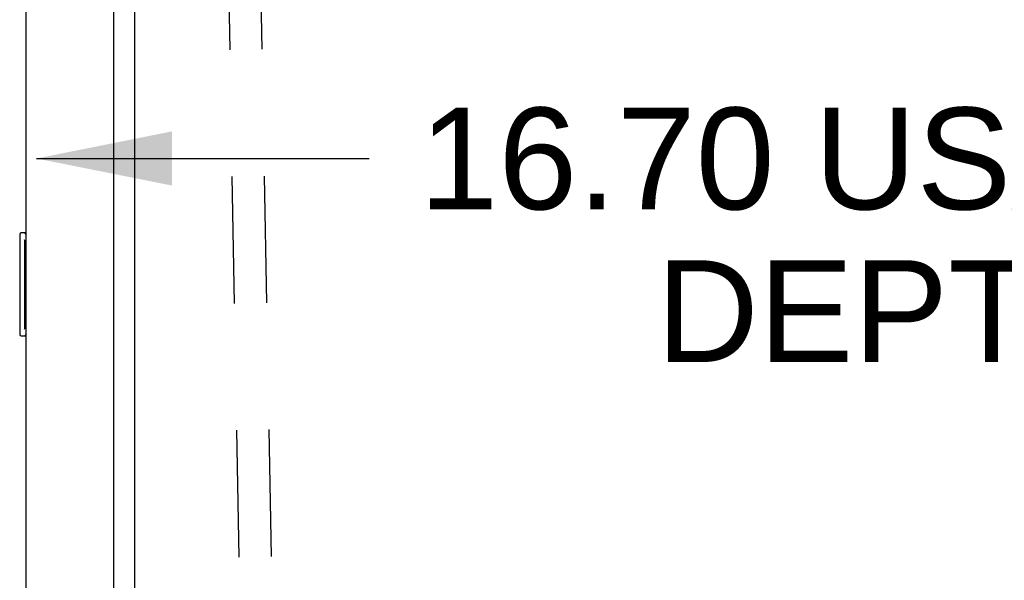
# Model space of a CAD drawing. Header units: inches. Extents: x 0 to 224, y 0 to 145.
# Tile 56 of 63: x 166.54 to 176.1, y 76.33 to 81.77. Entities that reach past the tile are written whole.
import ezdxf

# ---------------------------------------------------------------- set-up
doc = ezdxf.new("R2010")
doc.units = ezdxf.units.IN
doc.header["$LTSCALE"] = 12.302632
doc.header["$MEASUREMENT"] = 0
doc.linetypes.add('HIDDEN', pattern=[0.2, 0.1, -0.1])
doc.layers.get('0').update_dxf_attribs({"linetype": 'CONTINUOUS'})
for name, color, linetype in [('02___PRT_ALL_AXES', 7, 'CONTINUOUS'), ('DEFAULT_2', 8, 'HIDDEN'), ('DIMENSIONS', 7, 'CONTINUOUS')]:
    doc.layers.add(name, color=color, linetype=linetype)
doc.styles.get("Standard").update_dxf_attribs({"font": 'arial.ttf'})
doc.dimstyles.new('DIMSTYLE_2', dxfattribs={"dimtxt": 0.986842, "dimasz": 1.315789, "dimexe": 0.09, "dimexo": 0.07, "dimgap": 0.0375, "dimtad": 0, "dimtih": 1, "dimtoh": 1, "dimzin": 4, "dimdsep": 46, "dimtxsty": 'Standard', "dimblk": '_FILLED', "dimblk1": '_FILLED', "dimblk2": '_FILLED', "dimcen": 0.09, "dimazin": 1, "dimtfac": 1, "dimtdec": 3, "dimtofl": 0, "dimtmove": 0, "dimatfit": 3, "dimldrblk": '_FILLED', "dimfxl": 1, "dimtolj": 1, "dimtzin": 4, "dimarcsym": 0})

# ---------------------------------------------------------------- blocks, each defined once
blk = doc.blocks.new('_FILLED')
at = {"color": 0, "linetype": 'ByBlock'}
blk.add_solid([(0, 0), (-1, 0.2), (-1, -0.2)], dxfattribs=at)
blk = doc.blocks.new('*D12')
at = {"layer": 'DIMENSIONS', "color": 2, "linetype": 'Continuous'}
for p, q in [((166.7067, 80.4226), (169.9355, 80.4226)), ((183.4107, 80.4226), (180.1818, 80.4226))]:
    blk.add_line(p, q, dxfattribs=at)
at = {"layer": 'DIMENSIONS', "color": 2, "linetype": 'Continuous', "xscale": 1.3157894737, "yscale": 1.3157894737, "zscale": 1.3157894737, "rotation": 180}
blk.add_blockref('_FILLED', (166.7067, 80.4226), dxfattribs=at)
at = {"layer": 'DIMENSIONS', "color": 2, "linetype": 'Continuous', "xscale": 1.3157894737, "yscale": 1.3157894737, "zscale": 1.3157894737}
blk.add_blockref('_FILLED', (183.4107, 80.4226), dxfattribs=at)
at = {"layer": 'DIMENSIONS', "color": 2, "linetype": 'Continuous', "insert": (175.0587, 80.916), "char_height": 0.986842, "width": 9.25944, "attachment_point": 2, "line_spacing_factor": 0.9}
blk.add_mtext('16.70 USABLE\\PDEPTH', dxfattribs=at)

msp = doc.modelspace()

# ---------------------------------------------------------------- linework, layer by layer
at = {"color": 3, "linetype": 'Continuous'}
for p, q in [((167.4567, 21.8247), (167.4567, 84.0767)), ((166.6027, 83.9542), (166.6027, 21.9472))]:
    msp.add_line(p, q, dxfattribs=at)
at = {"color": 7, "linetype": 'Continuous'}
for p, q in [((167.6607, 22.2319), (167.6607, 83.6694)), ((166.5427, 79.6857), (166.5427, 78.7157)), ((166.6027, 79.7007), (166.5577, 79.7007)), ((166.5893, 79.6007), (166.5893, 78.8007)), ((166.5577, 78.7007), (166.6027, 78.7007))]:
    msp.add_line(p, q, dxfattribs=at)
for points in [[(166.5877, 79.6368), (166.5882, 79.6311), (166.5886, 79.6253), (166.5889, 79.6193), (166.5891, 79.6132), (166.5893, 79.607), (166.5893, 79.6007)], [(166.5893, 78.8007), (166.5893, 78.7944), (166.5891, 78.7881), (166.5889, 78.782), (166.5886, 78.776), (166.5882, 78.7702), (166.5877, 78.7645)]]:
    msp.add_lwpolyline(points, dxfattribs=at)
for centre, start, end in [((166.5577, 79.6857), 90, 180), ((166.5877, 79.6857), 0, 90), ((166.5577, 78.7157), 180, 270), ((166.5877, 78.7157), 270, 360)]:
    msp.add_arc(centre, 0.015, start, end, dxfattribs=at)
at = {"layer": '02___PRT_ALL_AXES', "color": 7, "linetype": 'Continuous'}
msp.add_line((166.5427, 79.6857), (166.5427, 78.7157), dxfattribs=at)
at = {"layer": 'DEFAULT_2', "color": 8, "linetype": 'HIDDEN'}
for p, q in [((168.8266, 85.1726), (169.3551, 56.1774)), ((168.5141, 85.1669), (169.0426, 56.1717))]:
    msp.add_line(p, q, dxfattribs=at)

# ---------------------------------------------------------------- dimensions: what is measured, and where the dimension line sits
at = {"layer": 'DIMENSIONS', "color": 2, "linetype": 'Continuous'}
dim = msp.add_linear_dim(base=(166.7067, 80.4226), p1=(183.4107, 80.9194), p2=(166.7067, 22.6407), angle=180, text='<> USABLE\\PDEPTH', dimstyle='DIMSTYLE_2', dxfattribs=at)
dim.commit()
dim.dimension.update_dxf_attribs({"geometry": '*D12', "text_midpoint": (175.0587, 79.6825), "dimtype": 160})

doc.saveas('drawing.dxf')
